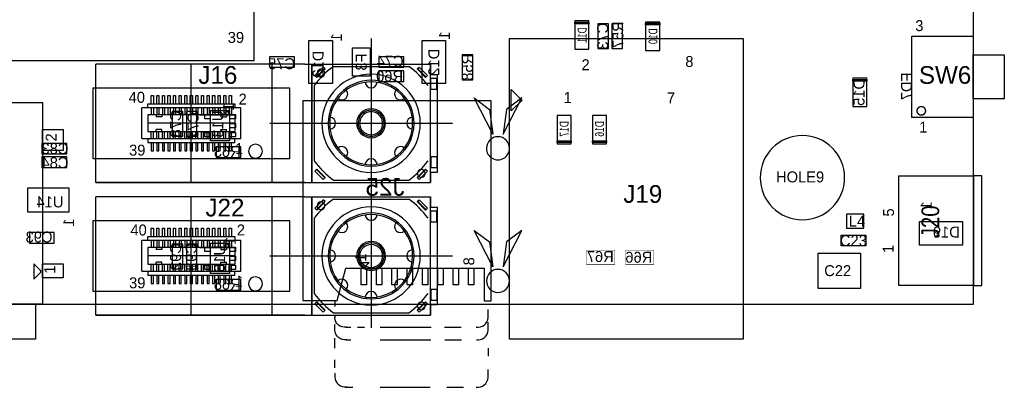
# Model space of a CAD drawing. Extents: x 0 to 108, y -6 to 66.
# Tile 2 of 3: x 37 to 107, y -6 to 20. Entities that reach past the tile are written whole.
import ezdxf
from ezdxf.enums import TextEntityAlignment as Align

# ---------------------------------------------------------------- set-up
doc = ezdxf.new("R2010")
doc.units = 0
for name, color, linetype in [('BG_OUTLINE', 1, 'CONTINUOUS'), ('PG_ASSEMBLY_BOTTOM', 2, 'CONTINUOUS'), ('PG_ASSEMBLY_TOP', 3, 'CONTINUOUS'), ('RD_ASSEMBLY_BOTTOM', 4, 'CONTINUOUS'), ('RD_ASSEMBLY_TOP', 5, 'CONTINUOUS')]:
    doc.layers.add(name, color=color, linetype=linetype)

msp = doc.modelspace()

# ---------------------------------------------------------------- linework, layer by layer
at = {"layer": 'BG_OUTLINE'}
msp.add_lwpolyline([(0, 0), (105.000044, 0), (105.000044, 65.000124), (0, 65.000124)], close=True, dxfattribs=at)
at = {"layer": 'PG_ASSEMBLY_BOTTOM'}
for points in [[(77.4192, 18.3134), (77.4192, 20.3454), (76.4032, 20.3454), (76.4032, 18.3134)], [(77.4192, 20.2692), (77.4192, 20.1422), (76.4032, 20.1422), (76.4032, 20.2692)], [(78.0542, 20.1422), (78.0542, 18.3642), (78.8162, 18.3642), (78.8162, 20.1422)], [(79.8322, 18.3642), (79.8322, 20.1422), (79.0702, 20.1422), (79.0702, 18.3642)], [(82.4992, 18.2372), (82.4992, 20.2692), (81.4832, 20.2692), (81.4832, 18.2372)], [(82.4992, 20.193), (82.4992, 20.066), (81.4832, 20.066), (81.4832, 20.193)], [(57.31891, 15.8496), (57.31891, 18.9484), (59.01309, 18.9484), (59.01309, 15.8496)], [(60.452, 16.383), (60.452, 18.415), (61.722, 18.415), (61.722, 16.383)], [(65.44691, 15.8496), (65.44691, 18.9484), (67.14109, 18.9484), (67.14109, 15.8496)], [(54.5084, 17.018), (56.2864, 17.018), (56.2864, 17.78), (54.5084, 17.78)], [(62.357, 17.018), (64.135, 17.018), (64.135, 17.78), (62.357, 17.78)], [(69.088, 16.129), (69.088, 17.907), (68.326, 17.907), (68.326, 16.129)], [(64.135, 16.764), (62.357, 16.764), (62.357, 16.002), (64.135, 16.002)], [(97.3582, 14.1986), (97.3582, 16.2306), (96.3422, 16.2306), (96.3422, 14.1986)], [(97.3582, 16.1544), (97.3582, 16.0274), (96.3422, 16.0274), (96.3422, 16.1544)], [(48.2854, 12.065), (48.2854, 13.843), (47.5234, 13.843), (47.5234, 12.065)], [(49.3014, 12.065), (49.3014, 13.843), (48.5394, 13.843), (48.5394, 12.065)], [(50.25136, 13.6271), (50.25136, 13.32738), (49.85258, 13.32738), (49.85258, 13.6271)], [(51.62804, 13.92682), (51.62804, 11.72718), (50.27676, 11.72718), (50.27676, 13.92682)], [(52.05222, 13.6271), (52.05222, 13.32738), (51.65344, 13.32738), (51.65344, 13.6271)], [(75.1332, 13.5636), (75.1332, 11.5316), (76.1492, 11.5316), (76.1492, 13.5636)], [(77.6732, 13.5636), (77.6732, 11.5316), (78.6892, 11.5316), (78.6892, 13.5636)], [(52.05222, 12.97686), (52.05222, 12.67714), (51.65344, 12.67714), (51.65344, 12.97686)], [(50.25136, 12.32662), (50.25136, 12.0269), (49.85258, 12.0269), (49.85258, 12.32662)], [(52.05222, 12.32662), (52.05222, 12.0269), (51.65344, 12.0269), (51.65344, 12.32662)], [(38.1762, 10.795), (39.9542, 10.795), (39.9542, 11.557), (38.1762, 11.557)], [(50.673, 10.541), (52.451, 10.541), (52.451, 11.303), (50.673, 11.303)], [(75.1332, 11.6078), (75.1332, 11.7348), (76.1492, 11.7348), (76.1492, 11.6078)], [(77.6732, 11.6078), (77.6732, 11.7348), (78.6892, 11.7348), (78.6892, 11.6078)], [(38.1762, 9.8298), (39.9542, 9.8298), (39.9542, 10.5918), (38.1762, 10.5918)], [(40.132, 8.3439), (37.1348, 8.3439), (37.1348, 6.6421), (40.132, 6.6421)], [(104.23017, 4.25831), (101.13137, 4.25831), (101.13137, 5.95249), (104.23017, 5.95249)], [(39.0652, 5.1562), (37.2872, 5.1562), (37.2872, 4.3942), (39.0652, 4.3942)], [(48.2854, 2.54), (48.2854, 4.318), (47.5234, 4.318), (47.5234, 2.54)], [(49.3014, 2.54), (49.3014, 4.318), (48.5394, 4.318), (48.5394, 2.54)], [(51.62804, 4.40182), (51.62804, 2.20218), (50.27676, 2.20218), (50.27676, 4.40182)], [(50.25136, 4.1021), (50.25136, 3.80238), (49.85258, 3.80238), (49.85258, 4.1021)], [(52.05222, 4.1021), (52.05222, 3.80238), (51.65344, 3.80238), (51.65344, 4.1021)], [(52.05222, 3.45186), (52.05222, 3.15214), (51.65344, 3.15214), (51.65344, 3.45186)], [(60.89142, 2.99974), (61.64326, 2.99974), (61.27242, 2.6289), (61.26226, 2.6289)], [(50.25136, 2.80162), (50.25136, 2.5019), (49.85258, 2.5019), (49.85258, 2.80162)], [(52.05222, 2.80162), (52.05222, 2.5019), (51.65344, 2.5019), (51.65344, 2.80162)], [(61.07176, 2.59842), (61.47308, 2.59842), (61.47308, 1.39954), (61.07176, 1.39954)], [(62.17158, 2.59842), (62.5729, 2.59842), (62.5729, 1.39954), (62.17158, 1.39954)], [(63.2714, 2.59842), (63.67272, 2.59842), (63.67272, 1.39954), (63.2714, 1.39954)], [(64.37376, 2.59842), (64.77254, 2.59842), (64.77254, 1.39954), (64.37376, 1.39954)], [(65.47104, 2.59842), (65.87236, 2.59842), (65.87236, 1.39954), (65.47104, 1.39954)], [(66.5734, 2.59842), (66.97218, 2.59842), (66.97218, 1.39954), (66.5734, 1.39954)], [(67.67322, 2.59842), (68.072, 2.59842), (68.072, 1.39954), (67.67322, 1.39954)], [(68.77304, 2.59842), (69.17182, 2.59842), (69.17182, 1.39954), (68.77304, 1.39954)], [(50.673, 1.016), (52.451, 1.016), (52.451, 1.778), (50.673, 1.778)]]:
    msp.add_lwpolyline(points, close=True, dxfattribs=at)
for points in [[(57.56148, 0.2794), (59.35218, 0.2794), (59.97194, 2.59334), (69.90334, 2.59334), (69.90334, 0.25908), (70.40372, 0.25908), (70.40372, 14.60754), (56.90108, 14.60754), (56.90108, 0.2794), (58.3819, 0.2794)], [(59.182, 0.2794), (59.182, -0.1524)], [(70.18274, -0.9525), (70.18274, -0.37084)], [(59.182, -0.75184), (59.182, -0.96266)], [(70.1929, -1.85166), (70.1929, -1.27254)], [(59.97194, -1.651), (60.34278, -1.651)], [(60.81268, -1.64084), (61.32322, -1.64084)], [(62.4332, -1.64084), (66.09334, -1.64084)], [(67.06108, -1.651), (68.2625, -1.651)], [(59.182, -3.15214), (59.182, -2.44094)], [(60.00242, -2.54254), (60.33262, -2.54254)], [(62.4332, -2.54254), (66.07302, -2.54254), (66.07302, -2.5527)], [(67.0814, -2.54254), (68.28282, -2.54254)], [(70.20306, -3.73126), (70.20306, -3.15214)], [(59.182, -4.572), (59.182, -3.99034)], [(70.18274, -5.2705), (70.18274, -4.69138)], [(59.96178, -5.94106), (60.49264, -5.94106), (60.49264, -5.96138)], [(62.4332, -5.95122), (66.03238, -5.95122)], [(67.21348, -5.95122), (68.41236, -5.95122)]]:
    msp.add_lwpolyline(points, dxfattribs=at)
at = {"layer": 'PG_ASSEMBLY_BOTTOM', "const_width": 0.09906}
for points in [[(51.564286, 13.726922, 1), (51.340514, 13.727078, 1)], [(51.564286, 4.201922, 1), (51.340514, 4.202078, 1)]]:
    msp.add_lwpolyline(points, format="xyb", close=True, dxfattribs=at)
at = {"layer": 'PG_ASSEMBLY_BOTTOM', "const_width": 0.0254}
for points in [[(79.2734, 3.8862), (77.2414, 3.8862), (77.2414, 2.8702), (79.2734, 2.8702)], [(80.0354, 2.8702), (82.0674, 2.8702), (82.0674, 3.8862), (80.0354, 3.8862)]]:
    msp.add_lwpolyline(points, close=True, dxfattribs=at)
at = {"layer": 'PG_ASSEMBLY_BOTTOM'}
for points in [[(60.0329, -1.64084, -0.446297), (59.182, -0.9525)], [(69.33184, -1.64084, 0.446313), (70.18274, -0.9525)], [(60.04306, -2.54254, -0.446819), (59.19216, -1.85166), (59.19216, -1.45034), (59.20232, -1.45034)], [(69.342, -2.54254, 0.446752), (70.1929, -1.85166)], [(59.20232, -4.96062), (59.19216, -4.96062), (59.19216, -5.2324, 0.44637), (60.04306, -5.92074)], [(69.33184, -5.94106, 0.447259), (70.18274, -5.25018)]]:
    msp.add_lwpolyline(points, format="xyb", dxfattribs=at)
at = {"layer": 'PG_ASSEMBLY_TOP'}
for points in [[(15.313152, 17.499584), (53.413152, 17.499584), (53.413152, 22.579584), (15.313152, 22.579584)], [(88.47328, 19.089878), (88.47328, -2.500122), (71.70928, -2.500122), (71.70928, 19.089878)], [(104.982264, 19.252946), (104.982264, 13.410946), (100.588064, 13.410946), (100.588064, 19.252946)], [(107.217464, 17.919446), (107.217464, 14.744446), (104.982264, 14.744446), (104.982264, 17.919446)], [(55.945024, 15.549372), (55.945024, 10.44956), (41.844976, 10.44956), (41.844976, 15.549372)], [(71.83628, 13.882878), (71.83628, 15.432278), (72.59828, 14.670278), (72.59828, 14.644878)], [(32.208216, 14.500098), (38.208204, 14.500098), (38.208204, 0), (32.208216, 0)], [(38.208204, 12.549886), (39.708328, 12.549886), (39.708328, 11.050016), (38.208204, 11.050016)], [(99.650296, 1.358646), (99.650296, 9.218422), (105.000044, 9.218422), (105.000044, 1.358646)], [(95.894906, 5.468874), (97.145094, 5.468874), (97.145094, 6.469126), (95.894906, 6.469126)], [(55.945024, 6.024372), (55.945024, 0.92456), (41.844976, 0.92456), (41.844976, 6.024372)], [(95.504, 4.953), (97.282, 4.953), (97.282, 4.191), (95.504, 4.191)], [(96.901, 3.683), (96.901, 1.143), (93.853, 1.143), (93.853, 3.683)], [(37.608256, 2.899918), (37.608256, 1.800098), (38.108128, 2.29997), (38.108128, 2.400046)], [(38.208204, 2.899918), (39.708328, 2.899918), (39.708328, 1.89992), (38.208204, 1.89992)], [(32.708088, 0), (37.708332, 0), (37.708332, -2.500122), (32.708088, -2.500122)]]:
    msp.add_lwpolyline(points, close=True, dxfattribs=at)
for points in [[(61.794898, 19.078448), (61.794898, 7.842504)], [(57.045098, 17.249394), (42.044874, 17.249394)], [(42.044874, 8.749538), (42.044874, 17.249394)], [(57.045098, 17.249394), (42.044874, 17.249394)], [(42.044874, 8.749538), (42.044874, 17.249394)], [(48.895, 8.749538), (48.895, 17.249394)], [(54.69509, 8.749538), (54.69509, 17.249394)], [(57.045098, 17.249394), (66.04508, 17.249394)], [(57.045098, 17.249394), (66.04508, 17.249394)], [(57.54497, 17.249394), (57.54497, 8.749538)], [(57.54497, 17.019524), (57.54497, 17.249394)], [(57.54497, 17.249394), (66.04508, 17.249394)], [(57.54497, 8.979408), (57.54497, 17.019524)], [(58.358278, 17.03705), (57.757314, 16.436086)], [(58.498486, 16.897096), (58.358278, 17.03705)], [(59.093354, 17.079468), (64.496696, 17.079468)], [(65.091564, 16.897096), (65.231518, 17.03705)], [(65.832482, 16.436086), (65.231518, 17.03705)], [(66.04508, 8.749538), (66.04508, 17.249394)], [(66.04508, 17.249394), (66.04508, 16.499586)], [(57.897268, 16.296132), (57.757314, 16.436086)], [(58.46826, 16.927068), (57.867296, 16.326104)], [(58.498486, 16.897096), (57.897268, 16.296132)], [(65.692528, 16.296132), (65.091564, 16.897096)], [(65.7225, 16.326104), (65.121536, 16.927068)], [(65.692528, 16.296132), (65.832482, 16.436086)], [(66.04508, 16.499586), (66.544952, 16.499586)], [(66.04508, 16.499586), (66.544952, 16.499586)], [(66.544952, 9.499346), (66.544952, 16.499586)], [(66.544952, 9.499346), (66.544952, 16.499586)], [(57.714896, 15.701264), (57.714896, 10.297668)], [(66.487802, 16.221964), (66.074798, 16.221964)], [(66.074798, 15.417546), (66.074798, 16.221964)], [(66.487802, 16.221964), (66.487802, 15.417546)], [(46.019974, 14.389354), (46.019974, 14.989556)], [(46.019974, 14.989556), (46.170088, 14.989556)], [(46.170088, 14.989556), (46.170088, 14.389354)], [(46.420024, 14.989556), (46.569884, 14.989556)], [(46.420024, 14.389354), (46.420024, 14.989556)], [(46.569884, 14.989556), (46.569884, 14.389354)], [(46.820074, 14.989556), (46.969934, 14.989556)], [(46.820074, 14.389354), (46.820074, 14.989556)], [(46.969934, 14.989556), (46.969934, 14.389354)], [(47.220124, 14.389354), (47.220124, 14.989556)], [(47.220124, 14.989556), (47.369984, 14.989556)], [(47.369984, 14.989556), (47.369984, 14.389354)], [(47.61992, 14.989556), (47.770034, 14.989556)], [(47.61992, 14.389354), (47.61992, 14.989556)], [(47.770034, 14.989556), (47.770034, 14.389354)], [(48.01997, 14.989556), (48.170084, 14.989556)], [(48.01997, 14.389354), (48.01997, 14.989556)], [(48.170084, 14.989556), (48.170084, 14.389354)], [(48.42002, 14.989556), (48.56988, 14.989556)], [(48.42002, 14.389354), (48.42002, 14.989556)], [(48.56988, 14.989556), (48.56988, 14.389354)], [(48.82007, 14.989556), (48.96993, 14.989556)], [(48.82007, 14.389354), (48.82007, 14.989556)], [(48.96993, 14.989556), (48.96993, 14.389354)], [(49.22012, 14.989556), (49.36998, 14.989556)], [(49.22012, 14.389354), (49.22012, 14.989556)], [(49.36998, 14.989556), (49.36998, 14.389354)], [(49.619916, 14.989556), (49.77003, 14.989556)], [(49.619916, 14.389354), (49.619916, 14.989556)], [(49.77003, 14.989556), (49.77003, 14.389354)], [(50.019966, 14.989556), (50.17008, 14.989556)], [(50.019966, 14.389354), (50.019966, 14.989556)], [(50.17008, 14.989556), (50.17008, 14.389354)], [(50.420016, 14.989556), (50.569876, 14.989556)], [(50.420016, 14.389354), (50.420016, 14.989556)], [(50.569876, 14.989556), (50.569876, 14.389354)], [(50.820066, 14.989556), (50.969926, 14.989556)], [(50.820066, 14.389354), (50.820066, 14.989556)], [(50.969926, 14.989556), (50.969926, 14.389354)], [(51.220116, 14.989556), (51.369976, 14.989556)], [(51.220116, 14.389354), (51.220116, 14.989556)], [(51.369976, 14.989556), (51.369976, 14.389354)], [(51.619912, 14.989556), (51.770026, 14.989556)], [(51.619912, 14.389354), (51.619912, 14.989556)], [(51.770026, 14.989556), (51.770026, 14.389354)], [(66.487802, 15.417546), (66.074798, 15.417546)], [(45.773086, 14.09954), (45.773086, 14.389354)], [(45.773086, 14.389354), (52.016914, 14.389354)], [(52.016914, 14.389354), (52.016914, 14.09954)], [(69.175376, 14.816328), (70.274434, 13.999718)], [(70.519544, 12.219178), (69.175376, 14.816328)], [(71.270114, 12.219178), (72.614028, 14.816328)], [(72.614028, 14.816328), (71.51497, 13.999718)], [(45.345096, 11.909552), (45.345096, 14.09954)], [(52.444904, 14.09954), (45.345096, 14.09954)], [(45.773086, 13.599414), (45.773086, 12.399518)], [(52.016914, 13.599414), (45.773086, 13.599414)], [(46.019974, 14.09954), (46.019974, 13.599414)], [(46.170088, 14.09954), (46.170088, 13.599414)], [(46.37278, 13.599414), (46.37278, 13.454126)], [(46.789848, 13.454126), (46.37278, 13.454126)], [(46.420024, 14.09954), (46.420024, 13.599414)], [(46.569884, 14.09954), (46.569884, 13.599414)], [(46.789848, 13.599414), (46.789848, 13.454126)], [(46.820074, 14.09954), (46.820074, 13.599414)], [(46.969934, 14.09954), (46.969934, 13.599414)], [(47.220124, 14.09954), (47.220124, 13.599414)], [(47.369984, 14.09954), (47.369984, 13.599414)], [(47.61992, 14.09954), (47.61992, 13.599414)], [(47.770034, 14.09954), (47.770034, 13.599414)], [(48.01997, 14.09954), (48.01997, 13.599414)], [(48.170084, 14.09954), (48.170084, 13.599414)], [(48.42002, 14.09954), (48.42002, 13.599414)], [(48.56988, 14.09954), (48.56988, 13.599414)], [(48.82007, 14.09954), (48.82007, 13.599414)], [(48.96993, 14.09954), (48.96993, 13.599414)], [(49.22012, 14.09954), (49.22012, 13.599414)], [(49.36998, 14.09954), (49.36998, 13.599414)], [(49.494948, 13.599414), (52.016914, 13.599414)], [(49.619916, 14.09954), (49.619916, 13.599414)], [(49.77003, 14.09954), (49.77003, 13.599414)], [(50.019966, 14.09954), (50.019966, 13.599414)], [(50.17008, 14.09954), (50.17008, 13.599414)], [(50.420016, 14.09954), (50.420016, 13.599414)], [(50.569876, 14.09954), (50.569876, 13.599414)], [(50.820066, 14.09954), (50.820066, 13.599414)], [(50.969926, 14.09954), (50.969926, 13.599414)], [(50.999898, 13.599414), (50.999898, 13.454126)], [(50.999898, 13.454126), (51.41722, 13.454126)], [(51.220116, 14.09954), (51.220116, 13.599414)], [(51.369976, 14.09954), (51.369976, 13.599414)], [(51.41722, 13.599414), (51.41722, 13.454126)], [(51.619912, 14.09954), (51.619912, 13.599414)], [(51.770026, 14.09954), (51.770026, 13.599414)], [(52.016914, 13.599414), (52.016914, 12.399518)], [(52.444904, 11.909552), (52.444904, 14.09954)], [(70.274434, 13.999718), (70.519544, 12.219178)], [(71.51497, 13.999718), (71.270114, 12.219178)], [(52.016914, 12.999466), (45.773086, 12.999466)], [(54.52491, 12.999466), (67.620388, 12.999466)], [(45.773086, 12.399518), (52.016914, 12.399518)], [(46.019974, 11.909552), (46.019974, 12.399518)], [(46.170088, 11.909552), (46.170088, 12.399518)], [(46.789848, 12.544806), (46.37278, 12.544806)], [(46.37278, 12.399518), (46.37278, 12.544806)], [(46.420024, 11.909552), (46.420024, 12.399518)], [(46.569884, 11.909552), (46.569884, 12.399518)], [(46.789848, 12.399518), (46.789848, 12.544806)], [(46.820074, 11.909552), (46.820074, 12.399518)], [(46.969934, 11.909552), (46.969934, 12.399518)], [(47.220124, 11.909552), (47.220124, 12.399518)], [(47.369984, 11.909552), (47.369984, 12.399518)], [(47.61992, 11.909552), (47.61992, 12.399518)], [(47.770034, 11.909552), (47.770034, 12.399518)], [(48.01997, 11.909552), (48.01997, 12.399518)], [(48.170084, 11.909552), (48.170084, 12.399518)], [(48.42002, 11.909552), (48.42002, 12.399518)], [(48.56988, 11.909552), (48.56988, 12.399518)], [(48.82007, 11.909552), (48.82007, 12.399518)], [(48.96993, 11.909552), (48.96993, 12.399518)], [(49.22012, 11.909552), (49.22012, 12.399518)], [(49.36998, 11.909552), (49.36998, 12.399518)], [(49.619916, 11.909552), (49.619916, 12.399518)], [(49.77003, 11.909552), (49.77003, 12.399518)], [(50.019966, 11.909552), (50.019966, 12.399518)], [(50.17008, 11.909552), (50.17008, 12.399518)], [(50.420016, 11.909552), (50.420016, 12.399518)], [(50.569876, 11.909552), (50.569876, 12.399518)], [(50.820066, 11.909552), (50.820066, 12.399518)], [(50.969926, 11.909552), (50.969926, 12.399518)], [(50.999898, 12.544806), (51.41722, 12.544806)], [(50.999898, 12.399518), (50.999898, 12.544806)], [(51.220116, 11.909552), (51.220116, 12.399518)], [(51.369976, 11.909552), (51.369976, 12.399518)], [(51.41722, 12.399518), (51.41722, 12.544806)], [(51.619912, 11.909552), (51.619912, 12.399518)], [(51.770026, 11.909552), (51.770026, 12.399518)], [(45.345096, 11.909552), (52.444904, 11.909552)], [(45.773086, 11.909552), (45.773086, 11.619484)], [(45.773086, 11.619484), (52.016914, 11.619484)], [(46.019974, 11.619484), (46.019974, 11.019536)], [(46.170088, 11.019536), (46.170088, 11.619484)], [(46.420024, 11.619484), (46.420024, 11.019536)], [(46.544992, 11.909552), (52.32908, 11.909552)], [(46.569884, 11.019536), (46.569884, 11.619484)], [(46.820074, 11.619484), (46.820074, 11.019536)], [(46.969934, 11.019536), (46.969934, 11.619484)], [(47.220124, 11.619484), (47.220124, 11.019536)], [(47.369984, 11.019536), (47.369984, 11.619484)], [(47.61992, 11.619484), (47.61992, 11.019536)], [(47.770034, 11.019536), (47.770034, 11.619484)], [(48.01997, 11.619484), (48.01997, 11.019536)], [(48.170084, 11.019536), (48.170084, 11.619484)], [(48.42002, 11.619484), (48.42002, 11.019536)], [(48.56988, 11.019536), (48.56988, 11.619484)], [(48.82007, 11.619484), (48.82007, 11.019536)], [(48.96993, 11.019536), (48.96993, 11.619484)], [(49.22012, 11.619484), (49.22012, 11.019536)], [(49.36998, 11.019536), (49.36998, 11.619484)], [(49.619916, 11.619484), (49.619916, 11.019536)], [(49.77003, 11.019536), (49.77003, 11.619484)], [(50.019966, 11.619484), (50.019966, 11.019536)], [(50.17008, 11.019536), (50.17008, 11.619484)], [(50.420016, 11.619484), (50.420016, 11.019536)], [(50.569876, 11.019536), (50.569876, 11.619484)], [(50.820066, 11.619484), (50.820066, 11.019536)], [(50.969926, 11.019536), (50.969926, 11.619484)], [(51.220116, 11.619484), (51.220116, 11.019536)], [(51.369976, 11.019536), (51.369976, 11.619484)], [(51.619912, 11.619484), (51.619912, 11.019536)], [(51.770026, 11.019536), (51.770026, 11.619484)], [(52.016914, 11.619484), (52.016914, 11.909552)], [(46.019974, 11.019536), (46.170088, 11.019536)], [(46.420024, 11.019536), (46.569884, 11.019536)], [(46.820074, 11.019536), (46.969934, 11.019536)], [(47.220124, 11.019536), (47.369984, 11.019536)], [(47.61992, 11.019536), (47.770034, 11.019536)], [(48.01997, 11.019536), (48.170084, 11.019536)], [(48.42002, 11.019536), (48.56988, 11.019536)], [(48.82007, 11.019536), (48.96993, 11.019536)], [(49.22012, 11.019536), (49.36998, 11.019536)], [(49.619916, 11.019536), (49.77003, 11.019536)], [(50.019966, 11.019536), (50.17008, 11.019536)], [(50.420016, 11.019536), (50.569876, 11.019536)], [(50.820066, 11.019536), (50.969926, 11.019536)], [(51.220116, 11.019536), (51.369976, 11.019536)], [(51.619912, 11.019536), (51.770026, 11.019536)], [(66.505074, 10.597642), (66.092324, 10.597642)], [(66.092324, 9.793478), (66.092324, 10.597642)], [(66.505074, 10.597642), (66.505074, 9.793478)], [(57.897268, 9.7028), (57.757314, 9.562846)], [(57.757314, 9.562846), (58.358278, 8.961882)], [(57.867296, 9.672828), (58.46826, 9.071864)], [(57.897268, 9.7028), (58.498486, 9.101836)], [(61.794898, 9.553448), (61.794898, -1.682496)], [(65.091564, 9.101836), (65.692528, 9.7028)], [(65.121536, 9.071864), (65.7225, 9.672828)], [(65.231518, 8.961882), (65.832482, 9.562846)], [(65.692528, 9.7028), (65.832482, 9.562846)], [(66.04508, 9.499346), (66.04508, 8.749538)], [(66.04508, 9.499346), (66.544952, 9.499346)], [(66.04508, 9.499346), (66.544952, 9.499346)], [(66.505074, 9.793478), (66.092324, 9.793478)], [(105.000044, 1.358646), (105.600246, 1.358646), (105.600246, 9.218422), (105.000044, 9.218422)], [(57.045098, 8.749538), (42.044874, 8.749538)], [(42.044874, 8.749538), (58.18251, 8.749538)], [(57.045098, 8.749538), (58.18251, 8.749538)], [(57.54497, 8.749538), (57.54497, 8.979408)], [(57.54497, 8.749538), (66.04508, 8.749538)], [(58.18251, 8.749538), (65.40754, 8.749538)], [(58.498486, 9.101836), (58.358278, 8.961882)], [(59.093354, 8.919464), (64.496696, 8.919464)], [(65.091564, 9.101836), (65.231518, 8.961882)], [(65.40754, 8.749538), (66.04508, 8.749538)], [(57.045098, 7.724394), (42.044874, 7.724394)], [(42.044874, -0.775462), (42.044874, 7.724394)], [(57.045098, 7.724394), (42.044874, 7.724394)], [(42.044874, -0.775462), (42.044874, 7.724394)], [(48.895, -0.775462), (48.895, 7.724394)], [(54.69509, -0.775462), (54.69509, 7.724394)], [(57.045098, 7.724394), (66.04508, 7.724394)], [(57.045098, 7.724394), (66.04508, 7.724394)], [(57.54497, 7.724394), (57.54497, -0.775462)], [(57.54497, 7.494524), (57.54497, 7.724394)], [(57.54497, 7.724394), (66.04508, 7.724394)], [(57.54497, -0.545592), (57.54497, 7.494524)], [(58.358278, 7.51205), (57.757314, 6.911086)], [(58.46826, 7.402068), (57.867296, 6.801104)], [(58.498486, 7.372096), (57.897268, 6.771132)], [(58.498486, 7.372096), (58.358278, 7.51205)], [(59.093354, 7.554468), (64.496696, 7.554468)], [(65.091564, 7.372096), (65.231518, 7.51205)], [(65.692528, 6.771132), (65.091564, 7.372096)], [(65.7225, 6.801104), (65.121536, 7.402068)], [(65.832482, 6.911086), (65.231518, 7.51205)], [(66.04508, -0.775462), (66.04508, 7.724394)], [(66.04508, 7.724394), (66.04508, 6.974586)], [(57.897268, 6.771132), (57.757314, 6.911086)], [(65.692528, 6.771132), (65.832482, 6.911086)], [(66.04508, 6.974586), (66.544952, 6.974586)], [(66.04508, 6.974586), (66.544952, 6.974586)], [(66.487802, 6.696964), (66.074798, 6.696964)], [(66.074798, 5.892546), (66.074798, 6.696964)], [(66.487802, 6.696964), (66.487802, 5.892546)], [(66.544952, -0.025654), (66.544952, 6.974586)], [(66.544952, -0.025654), (66.544952, 6.974586)], [(57.714896, 6.176264), (57.714896, 0.772668)], [(66.487802, 5.892546), (66.074798, 5.892546)], [(46.019974, 4.864354), (46.019974, 5.464556)], [(46.019974, 5.464556), (46.170088, 5.464556)], [(46.170088, 5.464556), (46.170088, 4.864354)], [(46.420024, 5.464556), (46.569884, 5.464556)], [(46.420024, 4.864354), (46.420024, 5.464556)], [(46.569884, 5.464556), (46.569884, 4.864354)], [(46.820074, 5.464556), (46.969934, 5.464556)], [(46.820074, 4.864354), (46.820074, 5.464556)], [(46.969934, 5.464556), (46.969934, 4.864354)], [(47.220124, 4.864354), (47.220124, 5.464556)], [(47.220124, 5.464556), (47.369984, 5.464556)], [(47.369984, 5.464556), (47.369984, 4.864354)], [(47.61992, 5.464556), (47.770034, 5.464556)], [(47.61992, 4.864354), (47.61992, 5.464556)], [(47.770034, 5.464556), (47.770034, 4.864354)], [(48.01997, 5.464556), (48.170084, 5.464556)], [(48.01997, 4.864354), (48.01997, 5.464556)], [(48.170084, 5.464556), (48.170084, 4.864354)], [(48.42002, 5.464556), (48.56988, 5.464556)], [(48.42002, 4.864354), (48.42002, 5.464556)], [(48.56988, 5.464556), (48.56988, 4.864354)], [(48.82007, 5.464556), (48.96993, 5.464556)], [(48.82007, 4.864354), (48.82007, 5.464556)], [(48.96993, 5.464556), (48.96993, 4.864354)], [(49.22012, 5.464556), (49.36998, 5.464556)], [(49.22012, 4.864354), (49.22012, 5.464556)], [(49.36998, 5.464556), (49.36998, 4.864354)], [(49.619916, 5.464556), (49.77003, 5.464556)], [(49.619916, 4.864354), (49.619916, 5.464556)], [(49.77003, 5.464556), (49.77003, 4.864354)], [(50.019966, 5.464556), (50.17008, 5.464556)], [(50.019966, 4.864354), (50.019966, 5.464556)], [(50.17008, 5.464556), (50.17008, 4.864354)], [(50.420016, 5.464556), (50.569876, 5.464556)], [(50.420016, 4.864354), (50.420016, 5.464556)], [(50.569876, 5.464556), (50.569876, 4.864354)], [(50.820066, 5.464556), (50.969926, 5.464556)], [(50.820066, 4.864354), (50.820066, 5.464556)], [(50.969926, 5.464556), (50.969926, 4.864354)], [(51.220116, 5.464556), (51.369976, 5.464556)], [(51.220116, 4.864354), (51.220116, 5.464556)], [(51.369976, 5.464556), (51.369976, 4.864354)], [(51.619912, 5.464556), (51.770026, 5.464556)], [(51.619912, 4.864354), (51.619912, 5.464556)], [(51.770026, 5.464556), (51.770026, 4.864354)], [(69.175376, 5.291328), (70.274434, 4.474718)], [(70.519544, 2.694178), (69.175376, 5.291328)], [(71.270114, 2.694178), (72.614028, 5.291328)], [(72.614028, 5.291328), (71.51497, 4.474718)], [(45.345096, 2.384552), (45.345096, 4.57454)], [(52.444904, 4.57454), (45.345096, 4.57454)], [(45.773086, 4.57454), (45.773086, 4.864354)], [(45.773086, 4.864354), (52.016914, 4.864354)], [(46.019974, 4.57454), (46.019974, 4.074414)], [(46.170088, 4.57454), (46.170088, 4.074414)], [(46.420024, 4.57454), (46.420024, 4.074414)], [(46.569884, 4.57454), (46.569884, 4.074414)], [(46.820074, 4.57454), (46.820074, 4.074414)], [(46.969934, 4.57454), (46.969934, 4.074414)], [(47.220124, 4.57454), (47.220124, 4.074414)], [(47.369984, 4.57454), (47.369984, 4.074414)], [(47.61992, 4.57454), (47.61992, 4.074414)], [(47.770034, 4.57454), (47.770034, 4.074414)], [(48.01997, 4.57454), (48.01997, 4.074414)], [(48.170084, 4.57454), (48.170084, 4.074414)], [(48.42002, 4.57454), (48.42002, 4.074414)], [(48.56988, 4.57454), (48.56988, 4.074414)], [(48.82007, 4.57454), (48.82007, 4.074414)], [(48.96993, 4.57454), (48.96993, 4.074414)], [(49.22012, 4.57454), (49.22012, 4.074414)], [(49.36998, 4.57454), (49.36998, 4.074414)], [(49.619916, 4.57454), (49.619916, 4.074414)], [(49.77003, 4.57454), (49.77003, 4.074414)], [(50.019966, 4.57454), (50.019966, 4.074414)], [(50.17008, 4.57454), (50.17008, 4.074414)], [(50.420016, 4.57454), (50.420016, 4.074414)], [(50.569876, 4.57454), (50.569876, 4.074414)], [(50.820066, 4.57454), (50.820066, 4.074414)], [(50.969926, 4.57454), (50.969926, 4.074414)], [(51.220116, 4.57454), (51.220116, 4.074414)], [(51.369976, 4.57454), (51.369976, 4.074414)], [(51.619912, 4.57454), (51.619912, 4.074414)], [(51.770026, 4.57454), (51.770026, 4.074414)], [(52.016914, 4.864354), (52.016914, 4.57454)], [(52.444904, 2.384552), (52.444904, 4.57454)], [(70.274434, 4.474718), (70.519544, 2.694178)], [(71.51497, 4.474718), (71.270114, 2.694178)], [(45.773086, 4.074414), (45.773086, 2.874518)], [(52.016914, 4.074414), (45.773086, 4.074414)], [(46.37278, 4.074414), (46.37278, 3.929126)], [(46.789848, 3.929126), (46.37278, 3.929126)], [(46.789848, 4.074414), (46.789848, 3.929126)], [(49.494948, 4.074414), (52.016914, 4.074414)], [(50.999898, 4.074414), (50.999898, 3.929126)], [(50.999898, 3.929126), (51.41722, 3.929126)], [(51.41722, 4.074414), (51.41722, 3.929126)], [(52.016914, 4.074414), (52.016914, 2.874518)], [(52.016914, 3.474466), (45.773086, 3.474466)], [(45.773086, 2.874518), (52.016914, 2.874518)], [(46.019974, 2.384552), (46.019974, 2.874518)], [(46.170088, 2.384552), (46.170088, 2.874518)], [(46.789848, 3.019806), (46.37278, 3.019806)], [(46.37278, 2.874518), (46.37278, 3.019806)], [(46.420024, 2.384552), (46.420024, 2.874518)], [(46.569884, 2.384552), (46.569884, 2.874518)], [(46.789848, 2.874518), (46.789848, 3.019806)], [(46.820074, 2.384552), (46.820074, 2.874518)], [(46.969934, 2.384552), (46.969934, 2.874518)], [(47.220124, 2.384552), (47.220124, 2.874518)], [(47.369984, 2.384552), (47.369984, 2.874518)], [(47.61992, 2.384552), (47.61992, 2.874518)], [(47.770034, 2.384552), (47.770034, 2.874518)], [(48.01997, 2.384552), (48.01997, 2.874518)], [(48.170084, 2.384552), (48.170084, 2.874518)], [(48.42002, 2.384552), (48.42002, 2.874518)], [(48.56988, 2.384552), (48.56988, 2.874518)], [(48.82007, 2.384552), (48.82007, 2.874518)], [(48.96993, 2.384552), (48.96993, 2.874518)], [(49.22012, 2.384552), (49.22012, 2.874518)], [(49.36998, 2.384552), (49.36998, 2.874518)], [(49.619916, 2.384552), (49.619916, 2.874518)], [(49.77003, 2.384552), (49.77003, 2.874518)], [(50.019966, 2.384552), (50.019966, 2.874518)], [(50.17008, 2.384552), (50.17008, 2.874518)], [(50.420016, 2.384552), (50.420016, 2.874518)], [(50.569876, 2.384552), (50.569876, 2.874518)], [(50.820066, 2.384552), (50.820066, 2.874518)], [(50.969926, 2.384552), (50.969926, 2.874518)], [(50.999898, 3.019806), (51.41722, 3.019806)], [(50.999898, 2.874518), (50.999898, 3.019806)], [(51.220116, 2.384552), (51.220116, 2.874518)], [(51.369976, 2.384552), (51.369976, 2.874518)], [(51.41722, 2.874518), (51.41722, 3.019806)], [(51.619912, 2.384552), (51.619912, 2.874518)], [(51.770026, 2.384552), (51.770026, 2.874518)], [(54.52491, 3.474466), (67.620388, 3.474466)], [(45.345096, 2.384552), (52.444904, 2.384552)], [(45.773086, 2.384552), (45.773086, 2.094484)], [(46.544992, 2.384552), (52.32908, 2.384552)], [(52.016914, 2.094484), (52.016914, 2.384552)], [(45.773086, 2.094484), (52.016914, 2.094484)], [(46.019974, 2.094484), (46.019974, 1.494536)], [(46.019974, 1.494536), (46.170088, 1.494536)], [(46.170088, 1.494536), (46.170088, 2.094484)], [(46.420024, 2.094484), (46.420024, 1.494536)], [(46.420024, 1.494536), (46.569884, 1.494536)], [(46.569884, 1.494536), (46.569884, 2.094484)], [(46.820074, 2.094484), (46.820074, 1.494536)], [(46.820074, 1.494536), (46.969934, 1.494536)], [(46.969934, 1.494536), (46.969934, 2.094484)], [(47.220124, 2.094484), (47.220124, 1.494536)], [(47.220124, 1.494536), (47.369984, 1.494536)], [(47.369984, 1.494536), (47.369984, 2.094484)], [(47.61992, 2.094484), (47.61992, 1.494536)], [(47.61992, 1.494536), (47.770034, 1.494536)], [(47.770034, 1.494536), (47.770034, 2.094484)], [(48.01997, 2.094484), (48.01997, 1.494536)], [(48.01997, 1.494536), (48.170084, 1.494536)], [(48.170084, 1.494536), (48.170084, 2.094484)], [(48.42002, 2.094484), (48.42002, 1.494536)], [(48.42002, 1.494536), (48.56988, 1.494536)], [(48.56988, 1.494536), (48.56988, 2.094484)], [(48.82007, 2.094484), (48.82007, 1.494536)], [(48.82007, 1.494536), (48.96993, 1.494536)], [(48.96993, 1.494536), (48.96993, 2.094484)], [(49.22012, 2.094484), (49.22012, 1.494536)], [(49.22012, 1.494536), (49.36998, 1.494536)], [(49.36998, 1.494536), (49.36998, 2.094484)], [(49.619916, 2.094484), (49.619916, 1.494536)], [(49.619916, 1.494536), (49.77003, 1.494536)], [(49.77003, 1.494536), (49.77003, 2.094484)], [(50.019966, 2.094484), (50.019966, 1.494536)], [(50.019966, 1.494536), (50.17008, 1.494536)], [(50.17008, 1.494536), (50.17008, 2.094484)], [(50.420016, 2.094484), (50.420016, 1.494536)], [(50.420016, 1.494536), (50.569876, 1.494536)], [(50.569876, 1.494536), (50.569876, 2.094484)], [(50.820066, 2.094484), (50.820066, 1.494536)], [(50.820066, 1.494536), (50.969926, 1.494536)], [(50.969926, 1.494536), (50.969926, 2.094484)], [(51.220116, 2.094484), (51.220116, 1.494536)], [(51.220116, 1.494536), (51.369976, 1.494536)], [(51.369976, 1.494536), (51.369976, 2.094484)], [(51.619912, 2.094484), (51.619912, 1.494536)], [(51.619912, 1.494536), (51.770026, 1.494536)], [(51.770026, 1.494536), (51.770026, 2.094484)], [(66.505074, 1.072642), (66.092324, 1.072642)], [(66.092324, 0.268478), (66.092324, 1.072642)], [(66.505074, 1.072642), (66.505074, 0.268478)], [(57.897268, 0.1778), (57.757314, 0.037846)], [(57.757314, 0.037846), (58.358278, -0.563118)], [(57.867296, 0.147828), (58.46826, -0.453136)], [(57.897268, 0.1778), (58.498486, -0.423164)], [(65.091564, -0.423164), (65.692528, 0.1778)], [(65.121536, -0.453136), (65.7225, 0.147828)], [(65.231518, -0.563118), (65.832482, 0.037846)], [(65.692528, 0.1778), (65.832482, 0.037846)], [(66.505074, 0.268478), (66.092324, 0.268478)], [(57.54497, -0.775462), (57.54497, -0.545592)], [(58.498486, -0.423164), (58.358278, -0.563118)], [(59.093354, -0.605536), (64.496696, -0.605536)], [(65.091564, -0.423164), (65.231518, -0.563118)], [(66.04508, -0.025654), (66.04508, -0.775462)], [(66.04508, -0.025654), (66.544952, -0.025654)], [(66.04508, -0.025654), (66.544952, -0.025654)], [(57.045098, -0.775462), (42.044874, -0.775462)], [(42.044874, -0.775462), (58.18251, -0.775462)], [(57.045098, -0.775462), (58.18251, -0.775462)], [(57.54497, -0.775462), (66.04508, -0.775462)], [(58.18251, -0.775462), (65.40754, -0.775462)], [(65.40754, -0.775462), (66.04508, -0.775462)]]:
    msp.add_lwpolyline(points, dxfattribs=at)
for points in [[(59.093354, 17.079468, 0.080732), (57.714896, 15.70101)], [(65.8749, 15.70101, 0.080725), (64.496696, 17.079468)], [(61.370972, 15.944088, 0.930421), (62.218824, 15.944088)], [(59.412886, 14.781784, 0.930984), (60.01258, 15.381478)], [(63.57747, 15.381478, 0.931218), (64.17691, 14.781784)], [(58.850276, 12.57554, 0.93087), (58.850276, 13.423392)], [(64.73952, 13.423392, 0.930637), (64.73952, 12.57554)], [(60.01258, 10.617454, 0.930971), (59.412886, 11.217148)], [(64.17691, 11.217148, 0.931204), (63.57747, 10.617454)], [(57.714896, 10.297668, 0.080724), (59.093354, 8.919464)], [(62.218824, 10.054844, 0.930393), (61.370972, 10.054844)], [(64.496696, 8.919464, 0.080716), (65.8749, 10.297668)], [(59.093354, 7.554468, 0.080732), (57.714896, 6.17601)], [(65.8749, 6.17601, 0.080725), (64.496696, 7.554468)], [(61.370972, 6.419088, 0.930421), (62.218824, 6.419088)], [(59.412886, 5.256784, 0.930984), (60.01258, 5.856478)], [(63.57747, 5.856478, 0.931218), (64.17691, 5.256784)], [(58.850276, 3.05054, 0.93087), (58.850276, 3.898392)], [(64.73952, 3.898392, 0.930637), (64.73952, 3.05054)], [(60.01258, 1.092454, 0.930971), (59.412886, 1.692148)], [(64.17691, 1.692148, 0.931204), (63.57747, 1.092454)], [(57.714896, 0.772668, 0.080724), (59.093354, -0.605536)], [(62.218824, 0.529844, 0.930393), (61.370972, 0.529844)], [(64.496696, -0.605536, 0.080716), (65.8749, 0.772668)]]:
    msp.add_lwpolyline(points, format="xyb", dxfattribs=at)
for points in [[(58.470038, 16.599408, 1), (57.919865, 16.599445, 1)], [(65.322196, 12.999466, 1), (58.267707, 12.999453, 1)], [(64.87922, 12.999466, 1), (58.710683, 12.999453, 1)], [(64.769746, 12.999466, 1), (58.820157, 12.999453, 1)], [(64.769746, 12.999466, 1), (58.820157, 12.999453, 1)], [(62.833504, 12.999466, 1), (60.756399, 12.999453, 1)], [(62.730634, 12.999466, 1), (60.859269, 12.999453, 1)], [(62.619382, 12.999466, 1), (60.970521, 12.999453, 1)], [(71.723504, 11.204702, 1), (70.065999, 11.204462, 1)], [(95.76054, 9.0932, 1), (89.708228, 9.0932, 1)], [(53.994812, 10.99947, 1), (52.995188, 10.999462, 1)], [(65.669922, 9.399524, 1), (65.119981, 9.399329, 1)], [(58.470038, 7.074408, 1), (57.919865, 7.074445, 1)], [(65.322196, 3.474466, 1), (58.267707, 3.474453, 1)], [(64.87922, 3.474466, 1), (58.710683, 3.474453, 1)], [(64.769746, 3.474466, 1), (58.820157, 3.474453, 1)], [(64.769746, 3.474466, 1), (58.820157, 3.474453, 1)], [(62.833504, 3.474466, 1), (60.756399, 3.474453, 1)], [(62.730634, 3.474466, 1), (60.859269, 3.474453, 1)], [(62.619382, 3.474466, 1), (60.970521, 3.474453, 1)], [(71.723504, 1.679702, 1), (70.065999, 1.679462, 1)], [(53.994812, 1.47447, 1), (52.995188, 1.474462, 1)], [(65.669922, -0.125476, 1), (65.119981, -0.125671, 1)]]:
    msp.add_lwpolyline(points, format="xyb", close=True, dxfattribs=at)
at = {"layer": 'PG_ASSEMBLY_TOP', "const_width": 0.1016}
msp.add_lwpolyline([(101.56698, 13.893546, 1), (100.955348, 13.893546, 1)], format="xyb", close=True, dxfattribs=at)

# ---------------------------------------------------------------- texts
at = {"layer": 'PG_ASSEMBLY_BOTTOM', "text_generation_flag": 2}
for s, p in [('1', (59.698636, 19.4691)), ('1', (67.445636, 19.5961)), ('1', (51.951636, 14.5161)), ('1', (102.011988, 7.3914)), ('1', (40.489378, 6.163818)), ('1', (52.078636, 4.8641)), ('1', (61.438536, 3.659124)), ('8', (69.198236, 3.379724))]:
    msp.add_text(s, height=0.7874, rotation=90, dxfattribs=at).set_placement(p)
at = {"layer": 'PG_ASSEMBLY_TOP'}
for s, p in [('3', (100.829364, 19.616674)), ('39', (51.508152, 18.769584)), ('8', (84.33308, 17.040606)), ('2', (76.89088, 16.812006)), ('40', (44.3992, 14.469618)), ('2', (52.2859, 14.342618)), ('1', (75.59548, 14.449806)), ('7', (83.01228, 14.424406)), ('1', (101.108764, 12.326874)), ('39', (44.42968, 10.675874)), ('1', (52.0319, 10.786618)), ('40', (44.5262, 4.944618)), ('2', (52.1589, 4.944618)), ('39', (44.42968, 1.150874))]:
    msp.add_text(s, height=0.7874, dxfattribs=at).set_placement(p)
for s, p in [('2', (39.231316, 11.693652)), ('5', (99.30257, 6.304534)), ('1', (99.27717, 3.688334)), ('1', (39.131494, 2.193544))]:
    msp.add_text(s, height=0.7874, rotation=90, dxfattribs=at).set_placement(p)
at = {"layer": 'PG_ASSEMBLY_TOP', "text_generation_flag": 2}
msp.add_text('1', height=0.7874, dxfattribs=at).set_placement((52.6161, 1.261618))
at = {"layer": 'RD_ASSEMBLY_BOTTOM', "text_generation_flag": 2, "width": 0.72}
for s, p in [('D11', (77.24902, 19.3294)), ('D10', (82.32902, 19.2532)), ('D17', (75.954382, 12.5984)), ('D16', (78.494382, 12.5984))]:
    msp.add_text(s, height=0.635, rotation=90, dxfattribs=at).set_placement(p, align=Align.CENTER)
at = {"layer": 'RD_ASSEMBLY_BOTTOM', "text_generation_flag": 2}
for s, p in [('C73', (78.799182, 19.2532)), ('R57', (79.891382, 19.3548)), ('F3', (61.476636, 17.399)), ('R58', (69.096636, 17.018)), ('D15', (97.18802, 15.2146)), ('C78', (48.1584, 12.954)), ('C77', (49.411636, 12.827)), ('C92', (48.1584, 3.429)), ('C91', (49.284636, 3.429))]:
    msp.add_text(s, height=0.7874, rotation=90, dxfattribs=at).set_placement(p, align=Align.CENTER)
for s, p in [('C75', (55.372, 16.882364)), ('C74', (63.161164, 17.060164)), ('R60', (63.119, 15.993618)), ('C83', (39.116, 10.786618)), ('R63', (51.477164, 10.583164)), ('C84', (39.116, 9.770618)), ('C93', (37.973, 4.436618)), ('R67', (78.232, 3.039618)), ('R66', (81.000346, 2.98831)), ('R68', (51.477164, 1.058164))]:
    msp.add_text(s, height=0.7874, dxfattribs=at).set_placement(p, align=Align.CENTER)
for s, p in [('D13', (58.377582, 18.215864)), ('D12', (66.683636, 18.3515)), ('FD7', (100.592382, 16.645382)), ('U13', (51.189636, 13.9065)), ('U16', (51.316636, 4.2545))]:
    msp.add_text(s, height=0.7874, rotation=90, dxfattribs=at).set_placement(p)
at = {"layer": 'RD_ASSEMBLY_BOTTOM', "text_generation_flag": 2, "width": 1.02}
msp.add_text('J25', height=1.27, dxfattribs=at).set_placement((64.1858, 7.795768))
at = {"layer": 'RD_ASSEMBLY_BOTTOM', "text_generation_flag": 2}
for s, p in [('U14', (39.7256, 6.9596)), ('D19', (104.022652, 4.791964))]:
    msp.add_text(s, height=0.7874, dxfattribs=at).set_placement(p)
at = {"layer": 'RD_ASSEMBLY_TOP', "width": 1.02}
for s, p in [('J16', (49.403, 15.832582)), ('SW6', (101.092, 15.832582)), ('J19', (79.88808, 7.287006)), ('J22', (49.911, 6.307582))]:
    msp.add_text(s, height=1.27, dxfattribs=at).set_placement(p)
at = {"layer": 'RD_ASSEMBLY_TOP'}
for s, p in [('HOLE9', (90.8431, 8.754618)), ('C22', (94.2975, 2.023618))]:
    msp.add_text(s, height=0.7874, dxfattribs=at).set_placement(p)
at = {"layer": 'RD_ASSEMBLY_TOP', "width": 0.86}
msp.add_text('J20', height=1.27, rotation=90, dxfattribs=at).set_placement((102.544372, 4.747006))
at = {"layer": 'RD_ASSEMBLY_TOP'}
for s, p in [('L4', (96.647, 5.579618)), ('C23', (96.393, 4.182618))]:
    msp.add_text(s, height=0.7874, dxfattribs=at).set_placement(p, align=Align.CENTER)

doc.saveas('drawing.dxf')
